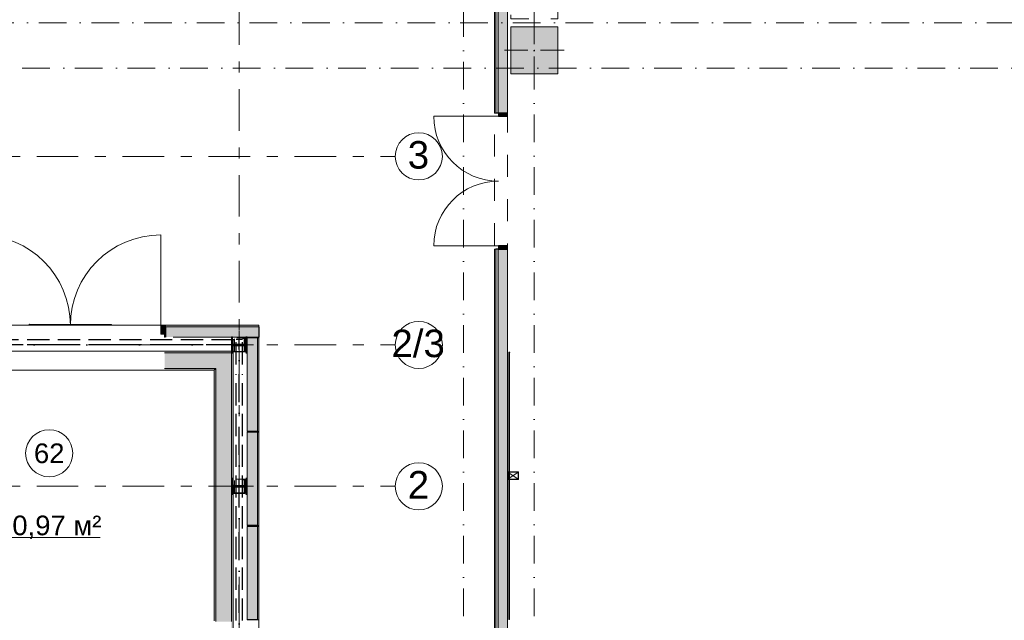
# Model space of a CAD drawing. Header units: millimetres. Extents: x -14761 to 157739, y -22400 to 107990.
# Tile 16 of 81: x 29901 to 42432, y 19395 to 27040. Entities that reach past the tile are written whole.
import ezdxf

# ---------------------------------------------------------------- set-up
doc = ezdxf.new("R2010")
doc.units = ezdxf.units.MM
doc.header["$MEASUREMENT"] = 0
for name, pattern in [('Невидимая', [391.222223, 282.222223, -109]), ('Штрих-Штриховая', [1093.611073, 529.166651, -211.666656, 141.111112, -211.666656]), ('Штриховая', [564.444447, 282.222223, -282.222223]), ('Штрихпунктирная', [670.277762, 352.777767, -176.388884, 0, -141.111112])]:
    doc.linetypes.add(name, pattern=pattern)
for name, color, linetype in [('АИ - Фасадная отделка', 7, 'Continuous'), ('Конструктив - Колонны', 7, 'Continuous'), ('Конструктив - Стены наружние фасад', 7, 'Continuous'), ('Конструктив - Фасадные стены сущ', 7, 'Continuous'), ('УЛИЦА_Б15_наклонный прогон', 7, 'Continuous'), ('УЛИЦА_Б6', 7, 'Continuous'), ('УЛИЦА_ЗОНЫ', 7, 'Continuous'), ('УЛИЦА_Конструктив бани', 7, 'Continuous'), ('УЛИЦА_Стены бани', 7, 'Continuous'), ('УЛИЦА_Стойки стропильные', 7, 'Continuous'), ('УЛИЦА_Сэндвич-панели бани', 7, 'Continuous'), ('Элемент Модели - Зона', 7, 'Continuous'), ('Элемент модели - Зоны уличных помещений', 7, 'Continuous'), ('Элемент Модели - Оси', 7, 'Continuous'), ('Элемент модели - Оси Улица Бани', 7, 'Continuous')]:
    doc.layers.add(name, color=color, linetype=linetype)
doc.styles.add('СГЕНЕРИР_СТИЛЬ_1', font='txt')

msp = doc.modelspace()

# ---------------------------------------------------------------- hatches: boundary and pattern name
at = {"layer": 'Конструктив - Колонны', "linetype": 'Continuous', "lineweight": 0, "true_color": 0x000000}
msp.add_hatch(color=18, dxfattribs=at).paths.add_polyline_path([(36150, 26350), (36750, 26350), (36750, 26950), (36150, 26950)])
at = {"layer": 'Конструктив - Стены наружние фасад', "linetype": 'Continuous', "lineweight": 0, "true_color": 0x000000}
for points in [[(35945, 25850), (35960, 25850), (35960, 38747), (35945, 38747)], [(35960, 36100), (35960, 25850), (35990, 25850), (35990, 36100)], [(35990, 36100), (35990, 25850), (36110, 25850), (36110, 36100)], [(35995, 25850), (35995, 25810), (36110, 25810), (36110, 25850)], [(35945, 15257), (35960, 15257), (35960, 24120), (35945, 24120)], [(35990, 24120), (35960, 24120), (35960, 17900), (35990, 17900)], [(36110, 24120), (35990, 24120), (35990, 17900), (36110, 17900)], [(36110, 24120), (36110, 24160), (35995, 24160), (35995, 24120)]]:
    msp.add_hatch(color=18, dxfattribs=at).paths.add_polyline_path(points)
at = {"layer": 'УЛИЦА_Конструктив бани', "linetype": 'Continuous', "lineweight": 0, "true_color": 0x000000}
for points in [[(32796, 22800), (32796, 23000), (32781, 23000), (32781, 22907), (32611, 22907), (32611, 23000), (32596, 23000), (32596, 22800), (32611, 22800), (32611, 22892), (32781, 22892), (32781, 22800)], [(32796, 21000), (32796, 21200), (32781, 21200), (32781, 21107), (32611, 21107), (32611, 21200), (32596, 21200), (32596, 21000), (32611, 21000), (32611, 21092), (32781, 21092), (32781, 21000)]]:
    msp.add_hatch(color=18, dxfattribs=at).paths.add_polyline_path(points)
at = {"layer": 'УЛИЦА_Стены бани', "linetype": 'Continuous', "lineweight": 0, "true_color": 0x000000}
for points in [[(32596, 22820), (31746, 22820), (31746, 22800), (32596, 22800)], [(32596, 22800), (32616, 22800), (32616, 22820)], [(32616, 22820), (32611, 22820), (32611, 22815)], [(32396, 22800), (31746, 22800), (31746, 22600), (32396, 22600)], [(32396, 22600), (32596, 22800), (32396, 22800)], [(32396, 22600), (32596, 22600), (32596, 22800)], [(32596, 22800), (32596, 22800), (32596, 22800)], [(32616, 22800), (32596, 22800), (32596, 21200), (32611, 21200), (32611, 21107), (32616, 21107)], [(31746, 22600), (31746, 22580), (32376, 22580), (32376, 22600)], [(32376, 22580), (32396, 22600), (32376, 22600)], [(32376, 22580), (32396, 22580), (32396, 22600)], [(32376, 22580), (32376, 19389), (32396, 19389), (32396, 22580)], [(32396, 22600), (32396, 19379), (32596, 19379), (32596, 22600)], [(32596, 17000), (32616, 17000), (32616, 21092), (32611, 21092), (32611, 21000), (32596, 21000)]]:
    msp.add_hatch(color=18, dxfattribs=at).paths.add_polyline_path(points)
at = {"layer": 'УЛИЦА_Сэндвич-панели бани', "linetype": 'Continuous', "lineweight": 0, "true_color": 0x000000}
for points in [[(31746, 23035), (31746, 23150), (31696, 23150), (31696, 23035)], [(31746, 23130), (31751, 23130), (31751, 23150), (31746, 23150)], [(31751, 23130), (31746, 23130), (31746, 23000), (31751, 23000)], [(32946, 23150), (31756, 23150), (31756, 23130), (32946, 23130)], [(32946, 23130), (31756, 23130), (31756, 23000), (32596, 23000), (32596, 23000), (32611, 23000), (32611, 23000), (32781, 23000), (32781, 23000), (32796, 23000), (32796, 23000), (32946, 23000)], [(32796, 22990), (32796, 21800), (32926, 21800), (32926, 22990)], [(32946, 21800), (32946, 22990), (32926, 22990), (32926, 21800)], [(32796, 21790), (32796, 20600), (32926, 20600), (32926, 21790)], [(32946, 20600), (32946, 21790), (32926, 21790), (32926, 20600)], [(32796, 20590), (32796, 19400), (32926, 19400), (32926, 20590)], [(32946, 19400), (32946, 20590), (32926, 20590), (32926, 19400)]]:
    msp.add_hatch(color=18, dxfattribs=at).paths.add_polyline_path(points)

# ---------------------------------------------------------------- linework, layer by layer
at = {"color": 7, "linetype": 'Continuous', "lineweight": 15}
for q in [(31071, 23160), (30022, 23150)]:
    msp.add_line((30022, 23160), q, dxfattribs=at)
at = {"color": 7, "linetype": 'Continuous', "lineweight": 15, "flags": 128}
for points in [[(-9854, 25550), (-9854, 16650), (32946, 16650), (32946, 23150), (28145, 23150), (28145, 25550)], [(31071, 23160), (31071, 23150), (30022, 23150), (30022, 23160)]]:
    msp.add_lwpolyline(points, close=True, dxfattribs=at)
at = {"color": 7, "linetype": 'Continuous', "lineweight": 15}
msp.add_point((30022, 23160), dxfattribs=at)
at = {"layer": 'АИ - Фасадная отделка', "color": 7, "linetype": 'Continuous', "lineweight": 15}
for q in [(36126, 22806), (36136, 19403)]:
    msp.add_line((36136, 22806), q, dxfattribs=at)
at = {"layer": 'АИ - Фасадная отделка', "color": 7, "linetype": 'Continuous', "lineweight": 15, "flags": 128}
msp.add_lwpolyline([(36136, 19403), (36126, 19403), (36126, 22806), (36136, 22806)], close=True, dxfattribs=at)
at = {"layer": 'АИ - Фасадная отделка', "color": 7, "linetype": 'Continuous', "lineweight": 15}
msp.add_point((36136, 22806), dxfattribs=at)
at = {"layer": 'Конструктив - Колонны', "color": 251, "linetype": 'Continuous', "lineweight": 5, "true_color": 0x575757}
for p, q in [((36450, 27270), (36450, 26970)), ((36450, 26730), (36450, 27030)), ((36370, 26650), (36070, 26650)), ((36450, 26570), (36450, 26270)), ((36530, 26650), (36830, 26650))]:
    msp.add_line(p, q, dxfattribs=at)
at = {"layer": 'Конструктив - Колонны', "color": 251, "linetype": 'Continuous', "lineweight": 15, "true_color": 0x575757, "flags": 128}
msp.add_lwpolyline([(36150, 26350), (36750, 26350), (36750, 26950), (36150, 26950)], close=True, dxfattribs=at)
at = {"layer": 'Конструктив - Колонны', "color": 251, "linetype": 'Continuous', "lineweight": 5, "true_color": 0x575757}
msp.add_point((36450, 26650), dxfattribs=at)
at = {"layer": 'Конструктив - Стены наружние фасад', "color": 251, "linetype": 'Continuous', "lineweight": 20, "true_color": 0x575757}
for p, q in [((35960, 25850), (35960, 36100)), ((35990, 25850), (35990, 36100)), ((35945, 25850), (35945, 25887)), ((35945, 25850), (35945, 25887)), ((35945, 25850), (35945, 25887)), ((36110, 25850), (36110, 25887)), ((36110, 25850), (36110, 25887)), ((36110, 25850), (36110, 25887)), ((35945, 24120), (35945, 24083)), ((35945, 24120), (35945, 24083)), ((35945, 24120), (35945, 24083)), ((35960, 17900), (35960, 24120)), ((35990, 17900), (35990, 24120)), ((36110, 24120), (36110, 24083)), ((36110, 24120), (36110, 24083)), ((36110, 24120), (36110, 24083))]:
    msp.add_line(p, q, dxfattribs=at)
at = {"layer": 'Конструктив - Стены наружние фасад', "color": 251, "linetype": 'Continuous', "lineweight": 15, "true_color": 0x575757}
for p, q in [((35960, 25850), (35945, 25850)), ((35960, 25850), (35945, 25850)), ((35960, 25850), (35945, 25850)), ((35995, 25810), (35170, 25810)), ((35995, 24160), (35170, 24160)), ((35960, 24120), (35945, 24120)), ((35960, 24120), (35945, 24120)), ((35960, 24120), (35945, 24120))]:
    msp.add_line(p, q, dxfattribs=at)
at = {"layer": 'Конструктив - Стены наружние фасад', "color": 251, "linetype": 'Continuous', "lineweight": 30, "true_color": 0x575757}
for p, q in [((35990, 25850), (35960, 25850)), ((35990, 25850), (35960, 25850)), ((35990, 25850), (35960, 25850)), ((35995, 25850), (35995, 25810)), ((36110, 25850), (35995, 25850)), ((36110, 25810), (36110, 25850)), ((35995, 25810), (36110, 25810)), ((35990, 24120), (35960, 24120)), ((35990, 24120), (35960, 24120)), ((35990, 24120), (35960, 24120)), ((36110, 24160), (35995, 24160)), ((35995, 24160), (35995, 24120)), ((35995, 24120), (36110, 24120)), ((36110, 24120), (36110, 24160))]:
    msp.add_line(p, q, dxfattribs=at)
at = {"layer": 'Конструктив - Стены наружние фасад', "color": 251, "linetype": 'Continuous', "lineweight": 5, "true_color": 0x575757}
for p, q in [((35995, 25850), (35990, 25850)), ((35995, 25850), (35990, 25850)), ((35995, 25850), (35990, 25850)), ((36110, 25850), (35995, 25850)), ((36110, 25850), (35995, 25850)), ((36110, 25850), (35995, 25850)), ((35995, 24120), (35990, 24120)), ((35995, 24120), (35990, 24120)), ((35995, 24120), (35990, 24120)), ((36110, 24120), (35995, 24120)), ((36110, 24120), (35995, 24120)), ((36110, 24120), (35995, 24120))]:
    msp.add_line(p, q, dxfattribs=at)
at = {"layer": 'Конструктив - Стены наружние фасад', "color": 251, "linetype": 'Continuous', "lineweight": 20, "true_color": 0x575757, "flags": 128}
for points in [[(35945, 38747), (35945, 25850)], [(36110, 25850), (36110, 36100)], [(35945, 24120), (35945, 15257)], [(36110, 17900), (36110, 24120)]]:
    msp.add_lwpolyline(points, dxfattribs=at)
at = {"layer": 'Конструктив - Стены наружние фасад', "color": 251, "linetype": 'Continuous', "lineweight": 15, "true_color": 0x575757}
for centre, start, end in [((35995, 25810), 180, 270), ((35995, 24160), 90, 180)]:
    msp.add_arc(centre, 825, start, end, dxfattribs=at)
at = {"layer": 'Конструктив - Фасадные стены сущ', "color": 7, "linetype": 'Continuous', "lineweight": 15}
for p, q in [((36245, 21280), (36115, 21190)), ((36115, 21280), (36245, 21190))]:
    msp.add_line(p, q, dxfattribs=at)
for points in [[(36110, 21185), (36110, 21285), (36250, 21285), (36250, 21185)], [(36115, 21190), (36115, 21280), (36245, 21280), (36245, 21190)]]:
    msp.add_lwpolyline(points, close=True, dxfattribs=at)
at = {"layer": 'УЛИЦА_Б15_наклонный прогон', "color": 251, "linetype": 'Невидимая', "lineweight": 30, "true_color": 0x575757}
for p, q in [((32656, 22651), (32656, 22970)), ((32736, 22970), (32656, 22970)), ((32736, 22651), (32736, 22970)), ((32656, 19000), (32656, 22526)), ((32736, 19000), (32736, 22526))]:
    msp.add_line(p, q, dxfattribs=at)
at = {"layer": 'УЛИЦА_Б15_наклонный прогон', "color": 251, "linetype": 'Штрихпунктирная', "lineweight": 30, "true_color": 0x575757}
msp.add_line((32696, 16810), (32696, 22970), dxfattribs=at)
at = {"layer": 'УЛИЦА_Б6', "color": 251, "linetype": 'Невидимая', "lineweight": 30, "true_color": 0x575757}
for p, q in [((32626, 22964), (27959, 22964)), ((32626, 22964), (27959, 22964)), ((32626, 22964), (32626, 22900)), ((32626, 22964), (32626, 22900)), ((32626, 22900), (27959, 22900)), ((32626, 22900), (27959, 22900))]:
    msp.add_line(p, q, dxfattribs=at)
at = {"layer": 'УЛИЦА_Б6', "color": 251, "linetype": 'Штрихпунктирная', "lineweight": 30, "true_color": 0x575757}
msp.add_line((32626, 22900), (-9534, 22900), dxfattribs=at)
msp.add_line((32626, 22900), (-9534, 22900), dxfattribs=at)
at = {"layer": 'УЛИЦА_ЗОНЫ', "color": 7, "linetype": 'Continuous', "lineweight": 15}
msp.add_line((29626, 20449), (30927, 20449), dxfattribs=at)
at = {"layer": 'УЛИЦА_ЗОНЫ', "color": 7, "linetype": 'Continuous', "lineweight": 15, "flags": 128}
msp.add_lwpolyline([(30577, 21521, 1), (29977, 21521, 1)], format="xyb", close=True, dxfattribs=at)
at = {"layer": 'УЛИЦА_Конструктив бани', "color": 251, "linetype": 'Continuous', "lineweight": 5, "true_color": 0x575757}
for p, q in [((32696, 22980), (32696, 23080)), ((32616, 22900), (32516, 22900)), ((32696, 22820), (32696, 22720)), ((32776, 22900), (32876, 22900)), ((32696, 21180), (32696, 21280)), ((32616, 21100), (32516, 21100)), ((32776, 21100), (32876, 21100)), ((32696, 21020), (32696, 20920))]:
    msp.add_line(p, q, dxfattribs=at)
at = {"layer": 'УЛИЦА_Конструктив бани', "color": 251, "linetype": 'Continuous', "lineweight": 30, "true_color": 0x575757, "flags": 128}
for points in [[(32796, 22800), (32796, 23000), (32781, 23000), (32781, 22907), (32611, 22907), (32611, 23000), (32596, 23000), (32596, 22800), (32611, 22800), (32611, 22892), (32781, 22892), (32781, 22800)], [(32796, 21000), (32796, 21200), (32781, 21200), (32781, 21107), (32611, 21107), (32611, 21200), (32596, 21200), (32596, 21000), (32611, 21000), (32611, 21092), (32781, 21092), (32781, 21000)]]:
    msp.add_lwpolyline(points, close=True, dxfattribs=at)
at = {"layer": 'УЛИЦА_Конструктив бани', "color": 251, "linetype": 'Continuous', "lineweight": 5, "true_color": 0x575757}
for p in [(32696, 22900), (32696, 21100)]:
    msp.add_point(p, dxfattribs=at)
at = {"layer": 'УЛИЦА_Стены бани', "color": 251, "linetype": 'Continuous', "lineweight": 15, "true_color": 0x575757}
for p, q in [((29346, 22820), (31746, 22820)), ((29346, 22580), (31746, 22580))]:
    msp.add_line(p, q, dxfattribs=at)
at = {"layer": 'УЛИЦА_Стены бани', "color": 251, "linetype": 'Continuous', "lineweight": 20, "true_color": 0x575757}
for p, q in [((32396, 22800), (31746, 22800)), ((32596, 22800), (32396, 22800)), ((32596, 22800), (32396, 22800)), ((32596, 22600), (32596, 22800)), ((31746, 22600), (32376, 22600)), ((32396, 22600), (32376, 22600)), ((32396, 22600), (32376, 22600)), ((32396, 22600), (32396, 19379)), ((32596, 21200), (32596, 22600)), ((32596, 19379), (32596, 21000))]:
    msp.add_line(p, q, dxfattribs=at)
at = {"layer": 'УЛИЦА_Стены бани', "color": 251, "linetype": 'Continuous', "lineweight": 20, "true_color": 0x575757, "flags": 128}
for points in [[(32596, 22820), (31746, 22820)], [(32616, 22820), (32611, 22820)], [(32616, 21107), (32616, 22820)], [(31746, 22580), (32376, 22580)], [(32376, 22580), (32376, 19389)], [(32616, 16980), (32616, 21092)]]:
    msp.add_lwpolyline(points, dxfattribs=at)
at = {"layer": 'УЛИЦА_Стойки стропильные', "color": 251, "linetype": 'Невидимая', "lineweight": 20, "true_color": 0x575757, "flags": 128}
for points in [[(32766, 22810), (32766, 22990), (32626, 22990), (32626, 22810)], [(32758, 22818), (32634, 22818), (32634, 22982), (32758, 22982)], [(32766, 21010), (32766, 21190), (32626, 21190), (32626, 21010)], [(32758, 21018), (32634, 21018), (32634, 21182), (32758, 21182)]]:
    msp.add_lwpolyline(points, close=True, dxfattribs=at)
at = {"layer": 'УЛИЦА_Сэндвич-панели бани', "color": 251, "linetype": 'Continuous', "lineweight": 5, "true_color": 0x575757}
for p, q in [((31696, 23150), (31696, 24300)), ((31696, 23035), (31696, 23150)), ((31696, 23150), (31746, 23150)), ((31746, 23150), (31746, 23035)), ((31746, 23035), (31696, 23035))]:
    msp.add_line(p, q, dxfattribs=at)
at = {"layer": 'УЛИЦА_Сэндвич-панели бани', "color": 251, "linetype": 'Continuous', "lineweight": 15, "true_color": 0x575757}
msp.add_line((31746, 23150), (31746, 23130), dxfattribs=at)
msp.add_line((31746, 23150), (31746, 23130), dxfattribs=at)
msp.add_line((31746, 23150), (31746, 23130), dxfattribs=at)
at = {"layer": 'УЛИЦА_Сэндвич-панели бани', "color": 251, "linetype": 'Continuous', "lineweight": 20, "true_color": 0x575757}
for p, q in [((31746, 23130), (31751, 23130)), ((31746, 23130), (31751, 23130)), ((31756, 23130), (32946, 23130)), ((31756, 23130), (32946, 23130)), ((32926, 22990), (32926, 21800)), ((32926, 22990), (32926, 21800)), ((32926, 21790), (32926, 20600)), ((32926, 21790), (32926, 20600)), ((32926, 20590), (32926, 19400)), ((32926, 20590), (32926, 19400))]:
    msp.add_line(p, q, dxfattribs=at)
at = {"layer": 'УЛИЦА_Сэндвич-панели бани', "color": 251, "linetype": 'Continuous', "lineweight": 25, "true_color": 0x575757}
for p, q in [((31746, 23130), (31746, 23035)), ((31746, 23130), (31746, 23035)), ((31746, 23130), (31746, 23035)), ((31746, 23035), (31746, 23000)), ((31746, 23035), (31746, 23000))]:
    msp.add_line(p, q, dxfattribs=at)
at = {"layer": 'УЛИЦА_Сэндвич-панели бани', "color": 251, "linetype": 'Continuous', "lineweight": 20, "true_color": 0x575757, "flags": 128}
for points in [[(31751, 23150), (31746, 23150)], [(32946, 23150), (31756, 23150)], [(31746, 23000), (31751, 23000)], [(31856, 23000), (32596, 23000)], [(32611, 23000), (32781, 23000)], [(32796, 23000), (32946, 23000)], [(32946, 21800), (32946, 22990)], [(32796, 22800), (32796, 21800)], [(32796, 21790), (32796, 21200)], [(32946, 20600), (32946, 21790)], [(32796, 21000), (32796, 20600)], [(32796, 20590), (32796, 19400)], [(32946, 19400), (32946, 20590)]]:
    msp.add_lwpolyline(points, dxfattribs=at)
at = {"layer": 'УЛИЦА_Сэндвич-панели бани', "color": 251, "linetype": 'Continuous', "lineweight": 15, "true_color": 0x575757, "flags": 128}
for points in [[(31751, 23150), (31751, 23130)], [(31756, 23150), (31756, 23130)], [(32946, 23150), (32946, 23130)], [(32946, 22990), (32926, 22990)], [(32946, 21800), (32926, 21800)], [(32946, 21790), (32926, 21790)], [(32946, 20600), (32926, 20600)], [(32946, 20590), (32926, 20590)], [(32946, 19400), (32926, 19400)]]:
    msp.add_lwpolyline(points, dxfattribs=at)
at = {"layer": 'УЛИЦА_Сэндвич-панели бани', "color": 251, "linetype": 'Continuous', "lineweight": 25, "true_color": 0x575757, "flags": 128}
for points in [[(31751, 23130), (31751, 23000)], [(31756, 23130), (31756, 23000)], [(32946, 23130), (32946, 23000)], [(32926, 22990), (32796, 22990)], [(32926, 21800), (32796, 21800)], [(32926, 21790), (32796, 21790)], [(32926, 20600), (32796, 20600)], [(32926, 20590), (32796, 20590)], [(32926, 19400), (32796, 19400)]]:
    msp.add_lwpolyline(points, dxfattribs=at)
at = {"layer": 'УЛИЦА_Сэндвич-панели бани', "color": 251, "linetype": 'Continuous', "lineweight": 5, "true_color": 0x575757}
for centre, start, end in [((29396, 23150), 0, 90), ((31696, 23150), 90, 180)]:
    msp.add_arc(centre, 1150, start, end, dxfattribs=at)
at = {"layer": 'Элемент Модели - Зона', "color": 7, "linetype": 'Штриховая', "lineweight": 15, "flags": 128}
for points in [[(36150, 27538), (36110, 27538), (36110, 18300), (45300, 18300), (67805, 18300), (67805, 23083), (71686, 26964), (71700, 26950), (71720, 26950), (71720, 26970), (71680, 26970), (71680, 27034), (67805, 30909), (67805, 33690), (65655, 33690), (65655, 36080), (63300, 36080), (63300, 35700), (62700, 35700), (62700, 36080), (54300, 36080), (54300, 35700), (54245, 35700), (54245, 34598), (50682, 31035), (45300, 31035), (45300, 27650), (45300, 27538), (45300, 27050), (44700, 27050), (44700, 27538), (36750, 27538), (36750, 27050), (36150, 27050)], [(36750, 26350), (36150, 26350), (36150, 26950), (36750, 26950)]]:
    msp.add_lwpolyline(points, close=True, dxfattribs=at)
at = {"layer": 'Элемент модели - Зоны уличных помещений', "color": 7, "linetype": 'Штриховая', "lineweight": 15, "flags": 128}
msp.add_lwpolyline([(-10489, 25550), (-9847, 25550), (265, 25527), (28145, 25550), (28145, 23150), (32945, 23150), (32945, 16750), (35945, 16750), (35945, 28825), (29945, 28825), (29945, 30050), (-10545, 30050)], close=True, dxfattribs=at)
at = {"layer": 'Элемент Модели - Оси', "color": 7, "linetype": 'Штрихпунктирная', "lineweight": 15}
for p, q in [((35550, 92200), (35550, -1975)), ((36450, 92200), (36450, -1975)), ((-12761, 27000), (155650, 27000)), ((-12302, 26425), (155192, 26425))]:
    msp.add_line(p, q, dxfattribs=at)
at = {"layer": 'Элемент модели - Оси Улица Бани', "color": 7, "linetype": 'Штрих-Штриховая', "lineweight": 15}
for p, q in [((32696, 15784), (32696, 29150)), ((29024, 25300), (34680, 25300)), ((29024, 22900), (34680, 22900)), ((29024, 21100), (34680, 21100))]:
    msp.add_line(p, q, dxfattribs=at)
at = {"layer": 'Элемент модели - Оси Улица Бани', "color": 7, "linetype": 'Continuous', "lineweight": 15}
for centre in [(34980, 25300), (34980, 22900), (34980, 21100)]:
    msp.add_circle(centre, 300, dxfattribs=at)

# ---------------------------------------------------------------- texts
at = {"layer": 'УЛИЦА_ЗОНЫ', "color": 7, "lineweight": 15, "char_height": 250, "attachment_point": 5, "style": 'СГЕНЕРИР_СТИЛЬ_1'}
for s, insert in [('\\A1;{\\pqc;\\fArial|b0|i0|c204|p38;62}', (30277, 21519)), ('\\A1;{\\pqc;\\fArial|b0|i0|c204|p38;20,97 м²}', (30277, 20579))]:
    msp.add_mtext(s, dxfattribs=dict(at, insert=insert))
at = {"layer": 'Элемент модели - Оси Улица Бани', "color": 30, "lineweight": 5, "true_color": 0xff823e, "char_height": 350, "attachment_point": 6, "style": 'СГЕНЕРИР_СТИЛЬ_1'}
for s, insert in [('\\A1;{\\pqr;\\pt0;\\fArial|b0|i0|c204|p38;3}', (35112, 25317)), ('\\A1;{\\pqr;\\pt0;\\fArial|b0|i0|c204|p38;2/3}', (35312, 22917)), ('\\A1;{\\pqr;\\pt0;\\fArial|b0|i0|c204|p38;2}', (35112, 21120))]:
    msp.add_mtext(s, dxfattribs=dict(at, insert=insert))

doc.saveas('drawing.dxf')
